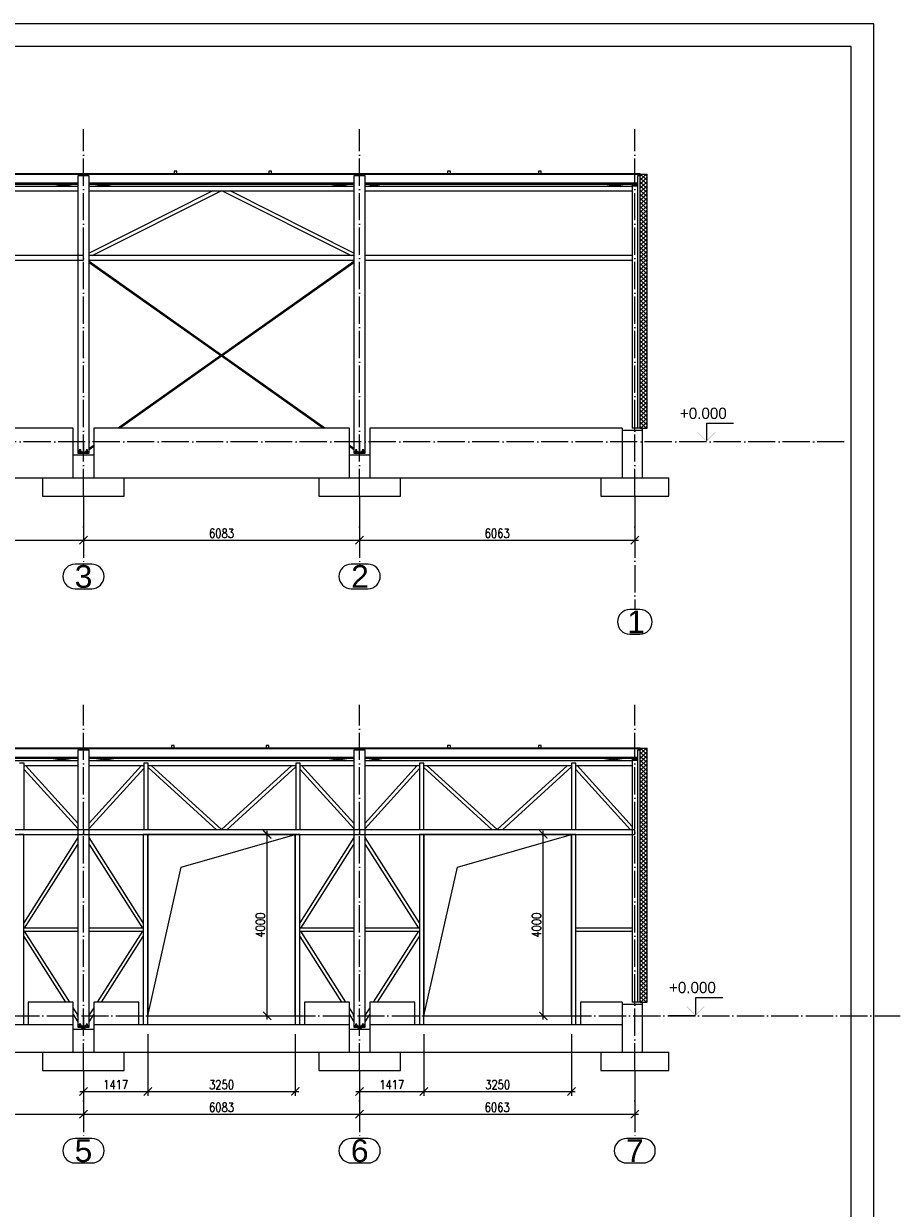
# Paper-space layout '_' of a CAD drawing. Header units: millimetres. Extents: x -84 to 662, y -65 to 409.
# Tile 8 of 8: x 469 to 662, y 148 to 409. Entities that reach past the tile are written whole.
import ezdxf

# ---------------------------------------------------------------- set-up
doc = ezdxf.new("R2010")
doc.units = ezdxf.units.MM
doc.linetypes.add('ACAD_ISO04W100', pattern=[30, 24, -3, 0, -3])
doc.layers.get('0').update_dxf_attribs({"linetype": 'CONTINUOUS'})
doc.layers.get('DEFPOINTS').update_dxf_attribs({"linetype": 'CONTINUOUS'})
doc.layers.add('0-AS', color=7, linetype='CONTINUOUS')
doc.layers.add('FRAME', color=5, linetype='CONTINUOUS')
doc.styles.add('Arial', font='arial.ttf')
doc.styles.add('DIM', font='romans.shx', dxfattribs={"width": 0.8})
doc.dimstyles.new('DIM_100', dxfattribs={"dimtxt": 2, "dimasz": 1.8, "dimexe": 1, "dimexo": 2, "dimgap": 0.5, "dimtad": 1, "dimdec": 0, "dimlfac": 100, "dimzin": 12, "dimdsep": 46, "dimtxsty": 'DIM', "dimblk1": 'ARCHTICK', "dimblk2": 'ARCHTICK', "dimsah": 1, "dimcen": 1, "dimdle": 0.8, "dimclrd": 4, "dimclre": 4, "dimclrt": 3, "dimadec": 1, "dimazin": 0, "dimtfac": 1, "dimtdec": 0, "dimtmove": 0, "dimatfit": 3, "dimldrblk": 'ARCHTICK', "dimfxl": 0, "dimtolj": 1, "dimtzin": 0, "dimarcsym": 0})

# ---------------------------------------------------------------- blocks, each defined once
blk = doc.blocks.new('*U82')
at = {"layer": 'FRAME'}
for p, q in [((-469.36, 413.51), (-1169.36, 413.51)), ((-469.36, -6.49), (-469.36, 413.51)), ((-474.36, 408.51), (-1144.36, 408.51)), ((-474.36, -1.49), (-474.36, 408.51))]:
    blk.add_line(p, q, dxfattribs=at)
blk = doc.blocks.new('_ArchTick')
at = {"color": 0, "linetype": 'ByBlock', "const_width": 0.15}
blk.add_lwpolyline([(-0.5, -0.5), (0.5, 0.5)], dxfattribs=at)
blk = doc.blocks.new('*D104')
at = {"color": 4, "lineweight": -2}
for p, q in [((421.63, 301.36), (421.63, 294.67)), ((482.46, 301.36), (482.46, 294.67)), ((420.83, 295.67), (483.26, 295.67))]:
    blk.add_line(p, q, dxfattribs=at)
at = {"layer": 'DEFPOINTS', "color": 0}
for p in [(421.63, 303.36), (482.46, 303.36), (482.46, 295.67)]:
    blk.add_point(p, dxfattribs=at)
at = {"color": 4, "lineweight": -2, "xscale": 1.8, "yscale": 1.8, "zscale": 1.8, "rotation": 180}
blk.add_blockref('_ArchTick', (421.63, 295.67), dxfattribs=at)
at = {"color": 4, "lineweight": -2, "xscale": 1.8, "yscale": 1.8, "zscale": 1.8}
blk.add_blockref('_ArchTick', (482.46, 295.67), dxfattribs=at)
at = {"color": 3, "insert": (452.04, 297.17), "char_height": 2, "attachment_point": 5, "style": 'DIM'}
blk.add_mtext('\\A1;6083', dxfattribs=at)
blk = doc.blocks.new('*D105')
at = {"color": 4, "lineweight": -2}
for p, q in [((482.46, 301.36), (482.46, 294.67)), ((543.29, 301.36), (543.29, 294.67)), ((481.66, 295.67), (544.09, 295.67))]:
    blk.add_line(p, q, dxfattribs=at)
at = {"layer": 'DEFPOINTS', "color": 0}
for p in [(482.46, 303.36), (543.29, 303.36), (543.29, 295.67)]:
    blk.add_point(p, dxfattribs=at)
at = {"color": 4, "lineweight": -2, "xscale": 1.8, "yscale": 1.8, "zscale": 1.8, "rotation": 180}
blk.add_blockref('_ArchTick', (482.46, 295.67), dxfattribs=at)
at = {"color": 4, "lineweight": -2, "xscale": 1.8, "yscale": 1.8, "zscale": 1.8}
blk.add_blockref('_ArchTick', (543.29, 295.67), dxfattribs=at)
at = {"color": 3, "insert": (512.87, 297.17), "char_height": 2, "attachment_point": 5, "style": 'DIM'}
blk.add_mtext('\\A1;6083', dxfattribs=at)
blk = doc.blocks.new('*D106')
at = {"color": 4, "lineweight": -2}
for p, q in [((543.29, 301.36), (543.29, 294.67)), ((603.92, 301.36), (603.92, 294.67)), ((542.49, 295.67), (604.72, 295.67))]:
    blk.add_line(p, q, dxfattribs=at)
at = {"layer": 'DEFPOINTS', "color": 0}
for p in [(543.29, 303.36), (603.92, 303.36), (603.92, 295.67)]:
    blk.add_point(p, dxfattribs=at)
at = {"color": 4, "lineweight": -2, "xscale": 1.8, "yscale": 1.8, "zscale": 1.8, "rotation": 180}
blk.add_blockref('_ArchTick', (543.29, 295.67), dxfattribs=at)
at = {"color": 4, "lineweight": -2, "xscale": 1.8, "yscale": 1.8, "zscale": 1.8}
blk.add_blockref('_ArchTick', (603.92, 295.67), dxfattribs=at)
at = {"color": 3, "insert": (573.6, 297.17), "char_height": 2, "attachment_point": 5, "style": 'DIM'}
blk.add_mtext('\\A1;6063', dxfattribs=at)
blk = doc.blocks.new('*D114')
at = {"color": 4, "lineweight": -2}
for p, q in [((521.93, 230.83), (523.93, 230.83)), ((522.93, 190.03), (522.93, 231.63)), ((521.93, 190.83), (523.93, 190.83))]:
    blk.add_line(p, q, dxfattribs=at)
at = {"layer": 'DEFPOINTS', "color": 0}
for p in [(519.78, 230.83), (522.93, 230.83), (519.78, 190.83)]:
    blk.add_point(p, dxfattribs=at)
at = {"color": 4, "lineweight": -2, "xscale": 1.8, "yscale": 1.8, "zscale": 1.8}
for p, rotation in [((522.93, 230.83), 90), ((522.93, 190.83), 270)]:
    blk.add_blockref('_ArchTick', p, dxfattribs=dict(at, rotation=rotation))
at = {"color": 3, "insert": (521.43, 210.83), "char_height": 2, "attachment_point": 5, "rotation": 90, "style": 'DIM'}
blk.add_mtext('\\A1;4000', dxfattribs=at)
blk = doc.blocks.new('*D115')
at = {"color": 4, "lineweight": -2}
for p, q in [((582.76, 230.83), (584.76, 230.83)), ((583.76, 190.03), (583.76, 231.63)), ((582.76, 190.83), (584.76, 190.83))]:
    blk.add_line(p, q, dxfattribs=at)
at = {"layer": 'DEFPOINTS', "color": 0}
for p in [(580.61, 230.83), (583.76, 230.83), (580.61, 190.83)]:
    blk.add_point(p, dxfattribs=at)
at = {"color": 4, "lineweight": -2, "xscale": 1.8, "yscale": 1.8, "zscale": 1.8}
for p, rotation in [((583.76, 230.83), 90), ((583.76, 190.83), 270)]:
    blk.add_blockref('_ArchTick', p, dxfattribs=dict(at, rotation=rotation))
at = {"color": 3, "insert": (582.26, 210.83), "char_height": 2, "attachment_point": 5, "rotation": 90, "style": 'DIM'}
blk.add_mtext('\\A1;4000', dxfattribs=at)
blk = doc.blocks.new('*D124')
at = {"color": 4, "lineweight": -2}
for p, q in [((496.62, 186.83), (496.62, 173.18)), ((482.46, 175.03), (482.46, 173.18)), ((481.66, 174.18), (497.42, 174.18))]:
    blk.add_line(p, q, dxfattribs=at)
at = {"layer": 'DEFPOINTS', "color": 0}
for p in [(496.62, 188.83), (482.46, 177.03), (496.62, 174.18)]:
    blk.add_point(p, dxfattribs=at)
at = {"color": 4, "lineweight": -2, "xscale": 1.8, "yscale": 1.8, "zscale": 1.8, "rotation": 180}
blk.add_blockref('_ArchTick', (482.46, 174.18), dxfattribs=at)
at = {"color": 4, "lineweight": -2, "xscale": 1.8, "yscale": 1.8, "zscale": 1.8}
blk.add_blockref('_ArchTick', (496.62, 174.18), dxfattribs=at)
at = {"color": 3, "insert": (489.54, 175.68), "char_height": 2, "attachment_point": 5, "style": 'DIM'}
blk.add_mtext('\\A1;1417', dxfattribs=at)
blk = doc.blocks.new('*D125')
at = {"color": 4, "lineweight": -2}
for p, q in [((496.62, 186.83), (496.62, 173.18)), ((529.12, 186.83), (529.12, 173.18)), ((495.82, 174.18), (529.92, 174.18))]:
    blk.add_line(p, q, dxfattribs=at)
at = {"layer": 'DEFPOINTS', "color": 0}
for p in [(496.62, 188.83), (529.12, 188.83), (529.12, 174.18)]:
    blk.add_point(p, dxfattribs=at)
at = {"color": 4, "lineweight": -2, "xscale": 1.8, "yscale": 1.8, "zscale": 1.8, "rotation": 180}
blk.add_blockref('_ArchTick', (496.62, 174.18), dxfattribs=at)
at = {"color": 4, "lineweight": -2, "xscale": 1.8, "yscale": 1.8, "zscale": 1.8}
blk.add_blockref('_ArchTick', (529.12, 174.18), dxfattribs=at)
at = {"color": 3, "insert": (512.87, 175.68), "char_height": 2, "attachment_point": 5, "style": 'DIM'}
blk.add_mtext('\\A1;3250', dxfattribs=at)
blk = doc.blocks.new('*D126')
at = {"color": 4, "lineweight": -2}
for p, q in [((557.45, 186.83), (557.45, 173.18)), ((543.29, 174.93), (543.29, 173.18)), ((542.49, 174.18), (558.25, 174.18))]:
    blk.add_line(p, q, dxfattribs=at)
at = {"layer": 'DEFPOINTS', "color": 0}
for p in [(557.45, 188.83), (543.29, 176.93), (557.45, 174.18)]:
    blk.add_point(p, dxfattribs=at)
at = {"color": 4, "lineweight": -2, "xscale": 1.8, "yscale": 1.8, "zscale": 1.8, "rotation": 180}
blk.add_blockref('_ArchTick', (543.29, 174.18), dxfattribs=at)
at = {"color": 4, "lineweight": -2, "xscale": 1.8, "yscale": 1.8, "zscale": 1.8}
blk.add_blockref('_ArchTick', (557.45, 174.18), dxfattribs=at)
at = {"color": 3, "insert": (550.37, 175.68), "char_height": 2, "attachment_point": 5, "style": 'DIM'}
blk.add_mtext('\\A1;1417', dxfattribs=at)
blk = doc.blocks.new('*D127')
at = {"color": 4, "lineweight": -2}
for p, q in [((557.45, 186.83), (557.45, 173.18)), ((589.95, 186.83), (589.95, 173.18)), ((556.65, 174.18), (590.75, 174.18))]:
    blk.add_line(p, q, dxfattribs=at)
at = {"layer": 'DEFPOINTS', "color": 0}
for p in [(557.45, 188.83), (589.95, 188.83), (589.95, 174.18)]:
    blk.add_point(p, dxfattribs=at)
at = {"color": 4, "lineweight": -2, "xscale": 1.8, "yscale": 1.8, "zscale": 1.8, "rotation": 180}
blk.add_blockref('_ArchTick', (557.45, 174.18), dxfattribs=at)
at = {"color": 4, "lineweight": -2, "xscale": 1.8, "yscale": 1.8, "zscale": 1.8}
blk.add_blockref('_ArchTick', (589.95, 174.18), dxfattribs=at)
at = {"color": 3, "insert": (573.7, 175.68), "char_height": 2, "attachment_point": 5, "style": 'DIM'}
blk.add_mtext('\\A1;3250', dxfattribs=at)
blk = doc.blocks.new('*D136')
at = {"color": 4, "lineweight": -2}
for p, q in [((482.46, 175.03), (482.46, 168.18)), ((421.63, 174.84), (421.63, 168.18)), ((420.83, 169.18), (483.26, 169.18))]:
    blk.add_line(p, q, dxfattribs=at)
at = {"layer": 'DEFPOINTS', "color": 0}
for p in [(421.63, 176.84), (482.46, 177.03), (482.46, 169.18)]:
    blk.add_point(p, dxfattribs=at)
at = {"color": 4, "lineweight": -2, "xscale": 1.8, "yscale": 1.8, "zscale": 1.8, "rotation": 180}
blk.add_blockref('_ArchTick', (421.63, 169.18), dxfattribs=at)
at = {"color": 4, "lineweight": -2, "xscale": 1.8, "yscale": 1.8, "zscale": 1.8}
blk.add_blockref('_ArchTick', (482.46, 169.18), dxfattribs=at)
at = {"color": 3, "insert": (452.04, 170.68), "char_height": 2, "attachment_point": 5, "style": 'DIM'}
blk.add_mtext('\\A1;6083', dxfattribs=at)
blk = doc.blocks.new('*D137')
at = {"color": 4, "lineweight": -2}
for p, q in [((482.46, 175.03), (482.46, 168.18)), ((543.29, 175.03), (543.29, 168.18)), ((481.66, 169.18), (544.09, 169.18))]:
    blk.add_line(p, q, dxfattribs=at)
at = {"layer": 'DEFPOINTS', "color": 0}
for p in [(482.46, 177.03), (543.29, 177.03), (543.29, 169.18)]:
    blk.add_point(p, dxfattribs=at)
at = {"color": 4, "lineweight": -2, "xscale": 1.8, "yscale": 1.8, "zscale": 1.8, "rotation": 180}
blk.add_blockref('_ArchTick', (482.46, 169.18), dxfattribs=at)
at = {"color": 4, "lineweight": -2, "xscale": 1.8, "yscale": 1.8, "zscale": 1.8}
blk.add_blockref('_ArchTick', (543.29, 169.18), dxfattribs=at)
at = {"color": 3, "insert": (512.87, 170.68), "char_height": 2, "attachment_point": 5, "style": 'DIM'}
blk.add_mtext('\\A1;6083', dxfattribs=at)
blk = doc.blocks.new('*D138')
at = {"color": 4, "lineweight": -2}
for p, q in [((543.29, 175.03), (543.29, 168.18)), ((603.92, 175.03), (603.92, 168.18)), ((542.49, 169.18), (604.72, 169.18))]:
    blk.add_line(p, q, dxfattribs=at)
at = {"layer": 'DEFPOINTS', "color": 0}
for p in [(543.29, 177.03), (603.92, 177.03), (603.92, 169.18)]:
    blk.add_point(p, dxfattribs=at)
at = {"color": 4, "lineweight": -2, "xscale": 1.8, "yscale": 1.8, "zscale": 1.8, "rotation": 180}
blk.add_blockref('_ArchTick', (543.29, 169.18), dxfattribs=at)
at = {"color": 4, "lineweight": -2, "xscale": 1.8, "yscale": 1.8, "zscale": 1.8}
blk.add_blockref('_ArchTick', (603.92, 169.18), dxfattribs=at)
at = {"color": 3, "insert": (573.6, 170.68), "char_height": 2, "attachment_point": 5, "style": 'DIM'}
blk.add_mtext('\\A1;6063', dxfattribs=at)

psp = doc.layouts.new('_')

# ---------------------------------------------------------------- hatches: boundary and pattern name
h = psp.add_hatch()
h.set_pattern_fill('ANSI37', color=4, scale=0.2)
h.set_pattern_definition([(45, (928.20367, 264.3588), (-0.4490128, 0.4490128), []), (135, (928.20367, 264.3588), (-0.4490128, -0.4490128), [])])
h.paths.add_polyline_path([(606.616, 376.335), (605.116, 376.335), (605.116, 320.364), (606.616, 320.364)])
h = psp.add_hatch()
h.set_pattern_fill('ANSI37', color=4, scale=0.2)
h.set_pattern_definition([(45, (928.20367, 137.8252), (-0.4490128, 0.4490128), []), (135, (928.20367, 137.8252), (-0.4490128, -0.4490128), [])])
h.paths.add_polyline_path([(606.616, 249.802), (605.116, 249.802), (605.116, 193.831), (606.616, 193.831)])
at = {"layer": '0-AS'}
for points in [[(617.826, 319.506), (617.685, 319.364), (619.685, 317.364), (621.685, 319.364), (621.543, 319.506), (619.685, 317.647)], [(615.424, 192.972), (615.283, 192.831), (617.283, 190.831), (619.283, 192.831), (619.141, 192.972), (617.283, 191.113)]]:
    psp.add_hatch(color=4, dxfattribs=at).paths.add_polyline_path(points)

# ---------------------------------------------------------------- linework, layer by layer
at = {"color": 4}
for p, q in [((605.116, 320.364), (605.116, 376.335, -14355.214)), ((605.116, 376.335), (606.616, 376.335)), ((606.616, 320.364), (606.616, 376.335)), ((605.116, 320.364), (606.616, 320.364)), ((605.116, 193.831), (605.116, 249.802, -14355.214)), ((605.116, 249.802), (606.616, 249.802)), ((606.616, 193.831), (606.616, 249.802)), ((503.993, 223.639), (529.121, 230.831)), ((564.823, 223.639), (589.951, 230.831)), ((496.621, 190.831), (503.993, 223.639)), ((557.451, 190.831), (564.823, 223.639)), ((605.116, 193.831), (606.616, 193.831))]:
    psp.add_line(p, q, dxfattribs=at)
for points in [[(496.621, 190.831), (529.121, 190.831), (529.121, 230.831), (496.621, 230.831)], [(557.451, 190.831), (589.951, 190.831), (589.951, 230.831), (557.451, 230.831)]]:
    psp.add_lwpolyline(points, close=True, dxfattribs=at)
at = {"layer": '0-AS', "color": 1, "linetype": 'ACAD_ISO04W100', "ltscale": 0.25}
for p, q in [((482.456, 305.364, -14350), (482.456, 386.251, -14350)), ((543.286, 305.364, -14350), (543.286, 386.251, -14350)), ((603.916, 305.364, -14350), (603.916, 386.251, -14350)), ((650.065, 317.364), (180.852, 317.364)), ((482.456, 317.364), (482.456, 317.364)), ((543.286, 317.364), (543.286, 317.364)), ((603.916, 317.364), (603.916, 317.364)), ((482.456, 305.364), (482.456, 290.364)), ((543.286, 305.364), (543.286, 290.364)), ((603.916, 305.364), (603.916, 280.364)), ((482.456, 178.831), (482.456, 259.392)), ((543.286, 178.831), (543.286, 259.392)), ((603.916, 178.831), (603.916, 259.392)), ((193.187, 190.831), (662.4, 190.831)), ((482.456, 190.831), (482.456, 190.831)), ((543.286, 190.831), (543.286, 190.831)), ((603.916, 190.831), (603.916, 190.831)), ((482.456, 178.831), (482.456, 163.831)), ((543.286, 178.831), (543.286, 163.831)), ((603.916, 178.831), (603.916, 163.831))]:
    psp.add_line(p, q, dxfattribs=at)
at = {"layer": '0-AS', "color": 145, "linetype": 'Continuous', "ltscale": 0.25}
for p, q in [((605.116, 376.393), (238.136, 376.393)), ((605.116, 376.217), (238.136, 376.217)), ((503.056, 376.985), (502.456, 376.985)), ((502.456, 376.985), (502.456, 376.393)), ((503.056, 376.393), (503.056, 376.985)), ((523.886, 376.985), (523.286, 376.985)), ((523.286, 376.985), (523.286, 376.393)), ((523.886, 376.393), (523.886, 376.985)), ((563.286, 376.985), (562.686, 376.985)), ((562.686, 376.985), (562.686, 376.393)), ((563.286, 376.393), (563.286, 376.985)), ((583.286, 376.985), (582.686, 376.985)), ((582.686, 376.985), (582.686, 376.393)), ((583.286, 376.393), (583.286, 376.985)), ((605.116, 375.924), (604.516, 375.924)), ((604.516, 375.924), (604.516, 320.364)), ((605.116, 376.217), (605.116, 376.393)), ((605.116, 374.334), (605.116, 376.217)), ((605.116, 320.364), (605.116, 375.924)), ((481.206, 374.334), (422.876, 374.334)), ((481.206, 374.328), (422.876, 374.328)), ((422.876, 374.135), (481.206, 374.135)), ((481.206, 373.618), (422.876, 373.618)), ((475.848, 374.135), (479.29, 373.618)), ((480.318, 373.618), (476.877, 374.135)), ((542.036, 374.334), (483.706, 374.334)), ((542.036, 374.328), (483.706, 374.328)), ((483.706, 374.135), (542.036, 374.135)), ((542.036, 373.618), (483.706, 373.618)), ((488.035, 374.135), (484.594, 373.618)), ((485.622, 373.618), (489.064, 374.135)), ((536.678, 374.135), (540.12, 373.618)), ((541.148, 373.618), (537.707, 374.135)), ((604.516, 374.334), (544.536, 374.334)), ((604.516, 374.328), (544.536, 374.328)), ((544.536, 374.135), (604.516, 374.135)), ((603.316, 373.618), (544.536, 373.618)), ((547.369, 374.135), (544.85, 373.618)), ((545.603, 373.618), (548.121, 374.135)), ((597.33, 374.135), (600.76, 373.618)), ((601.785, 373.618), (598.355, 374.135)), ((603.316, 373.734), (603.316, 373.711)), ((604.516, 373.711), (603.316, 373.711)), ((603.316, 373.711), (603.316, 320.364)), ((604.516, 373.711), (604.516, 320.364)), ((605.116, 374.328), (605.116, 374.334)), ((605.116, 374.135), (605.116, 374.328)), ((422.876, 372.618), (481.206, 372.618)), ((510.982, 372.618), (483.706, 358.939)), ((483.706, 372.618), (542.036, 372.618)), ((484.345, 358.364), (512.766, 372.618)), ((512.976, 372.618), (541.397, 358.364)), ((542.036, 358.939), (514.76, 372.618)), ((544.536, 372.618), (603.316, 372.618)), ((482.456, 358.364), (421.626, 358.364)), ((482.456, 357.364), (482.456, 358.364)), ((542.036, 358.364), (483.706, 358.364)), ((603.316, 358.364), (544.536, 358.364)), ((421.626, 357.364), (482.456, 357.364)), ((483.706, 357.364), (542.036, 357.364)), ((512.871, 336.462), (483.706, 357.079)), ((483.706, 356.883), (512.732, 336.364)), ((542.036, 357.079), (512.871, 336.462)), ((513.01, 336.364), (542.036, 356.883)), ((544.536, 357.364), (603.316, 357.364)), ((512.732, 336.364), (490.098, 320.364)), ((490.375, 320.364), (512.871, 336.266)), ((512.871, 336.266), (535.367, 320.364)), ((535.644, 320.364), (513.01, 336.364)), ((604.516, 320.364), (603.316, 320.364)), ((605.116, 320.364), (604.516, 320.364)), ((484.706, 316.553), (483.706, 315.846)), ((483.706, 315.65), (484.706, 316.357)), ((542.036, 315.846), (541.036, 316.553)), ((541.036, 316.357), (542.036, 315.65)), ((482.456, 314.864), (482.489, 314.818)), ((482.489, 314.818), (482.502, 314.799)), ((482.502, 314.799), (482.595, 314.864)), ((543.147, 314.864), (543.24, 314.799)), ((543.24, 314.799), (543.253, 314.818)), ((543.253, 314.818), (543.286, 314.864)), ((605.116, 249.86), (238.136, 249.86)), ((605.116, 249.684), (238.136, 249.684)), ((502.456, 250.452), (501.856, 250.452)), ((501.856, 250.452), (501.856, 249.86)), ((502.456, 249.86), (502.456, 250.452)), ((523.286, 250.452), (522.686, 250.452)), ((522.686, 250.452), (522.686, 249.86)), ((523.286, 249.86), (523.286, 250.452)), ((563.286, 250.452), (562.686, 250.452)), ((562.686, 250.452), (562.686, 249.86)), ((563.286, 249.86), (563.286, 250.452)), ((583.286, 250.452), (582.686, 250.452)), ((582.686, 250.452), (582.686, 249.86)), ((583.286, 249.86), (583.286, 250.452)), ((605.116, 249.391), (604.516, 249.391)), ((604.516, 249.391), (604.516, 193.831)), ((605.116, 249.684), (605.116, 249.86)), ((605.116, 249.391), (605.116, 249.684)), ((605.116, 193.831), (605.116, 249.391)), ((481.206, 247.8), (422.876, 247.8)), ((481.206, 247.795), (422.876, 247.795)), ((422.876, 247.602), (481.206, 247.602)), ((481.206, 247.031), (422.876, 247.031)), ((469.391, 246.531), (468.391, 246.531)), ((469.391, 231.831), (469.391, 246.531)), ((469.391, 246.031), (481.206, 246.031)), ((481.206, 233.307), (469.683, 246.031)), ((475.307, 247.602), (479.069, 247.031)), ((480.087, 247.031), (476.325, 247.602)), ((542.036, 247.8), (483.706, 247.8)), ((542.036, 247.795), (483.706, 247.795)), ((483.706, 247.602), (542.036, 247.602)), ((542.036, 247.031), (483.706, 247.031)), ((495.229, 246.031), (483.706, 233.307)), ((483.706, 246.031), (495.721, 246.031)), ((483.706, 232.115), (495.721, 245.383)), ((488.587, 247.602), (484.825, 247.031)), ((485.843, 247.031), (489.605, 247.602)), ((496.721, 246.531), (495.721, 246.531)), ((495.721, 246.531), (495.721, 231.831)), ((496.721, 231.831), (496.721, 246.531)), ((496.721, 246.031), (529.221, 246.031)), ((496.721, 245.532), (511.73, 231.831)), ((512.871, 231.872), (497.362, 246.031)), ((528.38, 246.031), (512.871, 231.872)), ((514.012, 231.831), (529.221, 245.715)), ((530.221, 246.531), (529.221, 246.531)), ((529.221, 246.531), (529.221, 231.831)), ((530.221, 231.831), (530.221, 246.531)), ((530.221, 246.031), (542.036, 246.031)), ((542.036, 233.307), (530.513, 246.031)), ((536.137, 247.602), (539.899, 247.031)), ((540.917, 247.031), (537.155, 247.602)), ((604.516, 247.8), (544.536, 247.8)), ((604.516, 247.795), (544.536, 247.795)), ((544.536, 247.602), (604.516, 247.602)), ((603.316, 247.031), (544.536, 247.031)), ((544.536, 246.031), (556.451, 246.031)), ((555.964, 246.031), (544.536, 233.319)), ((547.784, 247.602), (545.024, 247.031)), ((545.771, 247.031), (548.531, 247.602)), ((557.451, 246.531), (556.451, 246.531)), ((556.451, 246.531), (556.451, 231.831)), ((557.451, 231.831), (557.451, 246.531)), ((557.451, 246.031), (589.951, 246.031)), ((557.451, 245.532), (572.46, 231.831)), ((573.601, 231.872), (558.092, 246.031)), ((589.11, 246.031), (573.601, 231.872)), ((574.742, 231.831), (589.951, 245.715)), ((590.951, 246.531), (589.951, 246.531)), ((589.951, 246.531), (589.951, 231.831)), ((590.951, 231.831), (590.951, 246.531)), ((590.951, 246.031), (603.316, 246.031)), ((603.316, 232.596), (591.238, 246.031)), ((596.79, 247.602), (600.54, 247.031)), ((601.555, 247.031), (597.805, 247.602)), ((603.316, 247.201), (603.316, 247.177)), ((604.516, 247.177), (603.316, 247.177)), ((603.316, 247.177), (603.316, 193.831)), ((604.516, 247.177), (604.516, 193.831)), ((469.391, 245.162), (481.206, 232.115)), ((530.221, 245.162), (542.036, 232.115)), ((544.536, 232.123), (556.451, 245.376)), ((590.951, 245.154), (602.929, 231.831)), ((482.456, 231.831), (421.626, 231.831)), ((421.626, 230.831), (482.456, 230.831)), ((469.291, 230.831), (468.291, 230.831)), ((469.291, 188.831), (469.291, 230.831)), ((481.206, 230.109), (469.291, 211.363)), ((482.456, 231.831), (482.456, 230.831)), ((543.286, 231.831), (482.456, 231.831)), ((482.456, 231.831), (482.456, 230.831)), ((482.456, 230.831), (543.286, 230.831)), ((495.621, 211.363), (483.706, 230.109)), ((496.621, 230.831), (495.621, 230.831)), ((495.621, 230.831), (495.621, 188.831)), ((496.621, 188.831), (496.621, 230.831)), ((512.871, 231.872), (512.825, 231.831)), ((512.917, 231.831), (512.871, 231.872)), ((530.121, 230.831), (529.121, 230.831)), ((529.121, 230.831), (529.121, 188.831)), ((530.121, 188.831), (530.121, 230.831)), ((542.036, 230.109), (530.121, 211.363)), ((543.286, 231.831), (543.286, 230.831)), ((603.916, 231.831), (543.286, 231.831)), ((543.286, 231.831), (543.286, 230.831)), ((543.286, 230.831), (603.916, 230.831)), ((556.451, 211.363), (544.536, 230.109)), ((557.451, 230.831), (556.451, 230.831)), ((556.451, 230.831), (556.451, 188.831)), ((557.451, 188.831), (557.451, 230.831)), ((573.601, 231.872), (573.555, 231.831)), ((573.647, 231.831), (573.601, 231.872)), ((590.951, 230.831), (589.951, 230.831)), ((589.951, 230.831), (589.951, 188.831)), ((590.951, 188.831), (590.951, 230.831)), ((603.916, 230.831), (603.916, 231.831)), ((469.487, 210.181), (481.206, 228.618)), ((483.706, 228.618), (495.425, 210.181)), ((530.317, 210.181), (542.036, 228.618)), ((544.536, 228.618), (556.255, 210.181)), ((481.206, 210.181), (469.291, 210.181)), ((469.291, 209.481), (481.206, 209.481)), ((479.434, 193.831), (469.487, 209.481)), ((495.621, 210.181), (483.706, 210.181)), ((483.706, 209.481), (495.621, 209.481)), ((495.425, 209.481), (485.478, 193.831)), ((542.036, 210.181), (530.121, 210.181)), ((530.121, 209.481), (542.036, 209.481)), ((540.264, 193.831), (530.317, 209.481)), ((556.451, 210.181), (544.536, 210.181)), ((544.536, 209.481), (556.451, 209.481)), ((556.255, 209.481), (546.308, 193.831)), ((603.316, 210.181), (590.951, 210.181)), ((590.951, 209.481), (603.316, 209.481)), ((469.291, 208.298), (478.486, 193.831)), ((486.426, 193.831), (495.621, 208.298)), ((530.121, 208.298), (539.316, 193.831)), ((547.256, 193.831), (556.451, 208.298)), ((604.516, 193.831), (603.316, 193.831)), ((605.116, 193.831), (604.516, 193.831)), ((481.206, 191.043), (480.206, 192.616)), ((480.206, 191.125), (481.206, 189.552)), ((484.706, 192.616), (483.706, 191.043)), ((483.706, 189.552), (484.706, 191.125)), ((542.036, 191.043), (541.036, 192.616)), ((541.036, 191.125), (542.036, 189.552)), ((545.536, 192.616), (544.536, 191.043)), ((544.536, 189.552), (545.536, 191.125)), ((481.982, 188.331), (482.118, 188.116)), ((482.118, 188.116), (482.456, 188.331)), ((482.456, 188.331), (482.794, 188.116)), ((482.456, 188.331), (482.768, 188.132)), ((482.794, 188.116), (482.93, 188.331)), ((542.812, 188.331), (542.948, 188.116)), ((542.948, 188.116), (543.286, 188.331)), ((543.286, 188.331), (543.624, 188.116)), ((543.624, 188.116), (543.76, 188.331))]:
    psp.add_line(p, q, dxfattribs=at)
at = {"layer": '0-AS', "color": 30, "linetype": 'Continuous', "ltscale": 0.25}
for p, q in [((483.706, 375.93), (481.206, 375.93)), ((481.206, 375.93), (481.206, 315.064)), ((483.706, 315.064), (483.706, 375.93)), ((544.536, 375.93), (542.036, 375.93)), ((542.036, 375.93), (542.036, 315.064)), ((544.536, 315.064), (544.536, 375.93)), ((603.316, 374.135), (603.316, 373.831)), ((604.516, 373.831), (603.316, 373.831)), ((603.316, 373.831), (603.316, 373.734)), ((603.316, 373.734), (604.516, 373.734)), ((482.506, 317.064), (482.406, 317.064)), ((482.406, 317.064), (482.406, 315.564)), ((482.506, 315.564), (482.506, 317.064)), ((543.336, 317.064), (543.236, 317.064)), ((543.236, 317.064), (543.236, 315.564)), ((543.336, 315.564), (543.336, 317.064)), ((483.706, 315.064), (481.206, 315.064)), ((481.206, 315.064), (481.206, 314.864)), ((481.206, 314.864), (483.706, 314.864)), ((482.056, 315.164), (481.356, 315.164)), ((481.356, 315.164), (481.356, 315.064)), ((482.056, 315.064), (482.056, 315.164)), ((482.406, 315.564), (482.506, 315.564)), ((482.406, 315.564), (482.406, 315.064)), ((482.506, 315.064), (482.406, 315.064)), ((482.506, 315.064), (482.506, 315.564)), ((483.556, 315.164), (482.856, 315.164)), ((482.856, 315.164), (482.856, 315.064)), ((483.556, 315.064), (483.556, 315.164)), ((483.706, 314.864), (483.706, 315.064)), ((544.536, 315.064), (542.036, 315.064)), ((542.036, 315.064), (542.036, 314.864)), ((542.036, 314.864), (544.536, 314.864)), ((542.886, 315.164), (542.186, 315.164)), ((542.186, 315.164), (542.186, 315.064)), ((542.886, 315.064), (542.886, 315.164)), ((543.236, 315.564), (543.336, 315.564)), ((543.236, 315.564), (543.236, 315.064)), ((543.336, 315.064), (543.236, 315.064)), ((543.336, 315.064), (543.336, 315.564)), ((544.386, 315.164), (543.686, 315.164)), ((543.686, 315.164), (543.686, 315.064)), ((544.386, 315.064), (544.386, 315.164)), ((544.536, 314.864), (544.536, 315.064)), ((483.706, 249.396), (481.206, 249.396)), ((481.206, 249.396), (481.206, 188.531)), ((483.706, 188.531), (483.706, 249.396)), ((544.536, 249.396), (542.036, 249.396)), ((542.036, 249.396), (542.036, 188.531)), ((544.536, 188.531), (544.536, 249.396)), ((603.316, 247.602), (603.316, 247.297)), ((604.516, 247.297), (603.316, 247.297)), ((603.316, 247.297), (603.316, 247.201)), ((603.316, 247.201), (604.516, 247.201)), ((483.706, 188.531), (481.206, 188.531)), ((481.206, 188.531), (481.206, 188.331)), ((481.206, 188.331), (483.706, 188.331)), ((482.056, 188.631), (481.356, 188.631)), ((481.356, 188.631), (481.356, 188.531)), ((482.056, 188.531), (482.056, 188.631)), ((482.506, 190.531), (482.406, 190.531)), ((482.406, 190.531), (482.406, 189.031)), ((482.406, 189.031), (482.506, 189.031)), ((482.406, 189.031), (482.406, 188.531)), ((482.506, 188.531), (482.406, 188.531)), ((482.506, 189.031), (482.506, 190.531)), ((482.506, 188.531), (482.506, 189.031)), ((483.556, 188.631), (482.856, 188.631)), ((482.856, 188.631), (482.856, 188.531)), ((483.556, 188.531), (483.556, 188.631)), ((483.706, 188.331), (483.706, 188.531)), ((544.536, 188.531), (542.036, 188.531)), ((542.036, 188.531), (542.036, 188.331)), ((542.036, 188.331), (544.536, 188.331)), ((542.886, 188.631), (542.186, 188.631)), ((542.186, 188.631), (542.186, 188.531)), ((542.886, 188.531), (542.886, 188.631)), ((543.336, 190.531), (543.236, 190.531)), ((543.236, 190.531), (543.236, 189.031)), ((543.236, 189.031), (543.336, 189.031)), ((543.236, 189.031), (543.236, 188.531)), ((543.336, 188.531), (543.236, 188.531)), ((543.336, 189.031), (543.336, 190.531)), ((543.336, 188.531), (543.336, 189.031)), ((544.386, 188.631), (543.686, 188.631)), ((543.686, 188.631), (543.686, 188.531)), ((544.386, 188.531), (544.386, 188.631)), ((544.536, 188.331), (544.536, 188.531))]:
    psp.add_line(p, q, dxfattribs=at)
at = {"layer": '0-AS', "color": 4}
for p, q in [((625.685, 321.364), (619.685, 321.364)), ((619.685, 321.364), (619.685, 317.647)), ((619.685, 317.364), (618.44, 317.364)), ((623.283, 194.831), (617.283, 194.831)), ((617.283, 194.831), (617.283, 191.113)), ((617.283, 190.831), (611.354, 190.831))]:
    psp.add_line(p, q, dxfattribs=at)
at = {"layer": '0-AS', "color": 3, "linetype": 'Continuous', "ltscale": 0.25}
for p, q in [((480.206, 320.364), (447.956, 320.364)), ((480.206, 314.364), (480.206, 320.364)), ((541.036, 320.364), (484.706, 320.364)), ((484.706, 320.364), (484.706, 314.364)), ((541.036, 314.364), (541.036, 320.364)), ((601.116, 320.364), (545.536, 320.364)), ((545.536, 320.364), (545.536, 314.364)), ((601.116, 320.364), (601.116, 309.364)), ((605.616, 319.864), (601.116, 319.864)), ((601.116, 319.864), (601.116, 309.364)), ((603.816, 320.364), (603.816, 319.864)), ((605.616, 320.364), (605.116, 320.364)), ((605.616, 319.864), (605.616, 320.364)), ((605.616, 309.364), (605.616, 319.864)), ((484.706, 314.364), (480.206, 314.364)), ((480.206, 309.364), (480.206, 314.364)), ((484.706, 314.364), (484.706, 309.364)), ((545.536, 314.364), (541.036, 314.364)), ((541.036, 309.364), (541.036, 314.364)), ((545.536, 314.364), (545.536, 309.364)), ((447.956, 309.364), (473.456, 309.364)), ((473.456, 309.364), (491.456, 309.364)), ((473.456, 309.364), (473.456, 305.364)), ((491.456, 309.364), (534.286, 309.364)), ((491.456, 305.364), (491.456, 309.364)), ((534.286, 309.364), (552.286, 309.364)), ((534.286, 309.364), (534.286, 305.364)), ((552.286, 309.364), (596.416, 309.364)), ((552.286, 305.364), (552.286, 309.364)), ((596.416, 309.364), (611.416, 309.364)), ((596.416, 309.364), (596.416, 305.364)), ((611.416, 305.364), (611.416, 309.364)), ((473.456, 305.364), (491.456, 305.364)), ((534.286, 305.364), (552.286, 305.364)), ((596.416, 305.364), (611.416, 305.364)), ((480.206, 193.831), (470.291, 193.831)), ((470.291, 193.831), (470.291, 188.831)), ((480.206, 188.831), (480.206, 193.831)), ((494.621, 193.831), (484.706, 193.831)), ((484.706, 193.831), (484.706, 188.831)), ((494.621, 188.831), (494.621, 193.831)), ((541.036, 193.831), (531.121, 193.831)), ((531.121, 193.831), (531.121, 188.831)), ((541.036, 188.831), (541.036, 193.831)), ((555.451, 193.831), (545.536, 193.831)), ((545.536, 193.831), (545.536, 188.831)), ((555.451, 188.831), (555.451, 193.831)), ((601.116, 193.831), (591.951, 193.831)), ((591.951, 193.831), (591.951, 188.831)), ((601.116, 193.831), (601.116, 188.831)), ((605.616, 193.331), (601.116, 193.331)), ((601.116, 193.331), (601.116, 182.831)), ((603.816, 193.831), (603.816, 193.331)), ((605.616, 193.831), (605.116, 193.831)), ((605.616, 193.331), (605.616, 193.831)), ((605.616, 182.831), (605.616, 193.331)), ((480.206, 188.831), (423.876, 188.831)), ((480.206, 188.831), (470.291, 188.831)), ((480.206, 187.831), (480.206, 188.831)), ((541.036, 188.831), (484.706, 188.831)), ((484.706, 188.831), (484.706, 187.831)), ((494.621, 188.831), (484.706, 188.831)), ((541.036, 188.831), (531.121, 188.831)), ((541.036, 187.831), (541.036, 188.831)), ((601.116, 188.831), (545.536, 188.831)), ((545.536, 188.831), (545.536, 187.831)), ((555.451, 188.831), (545.536, 188.831)), ((601.116, 188.831), (591.951, 188.831)), ((601.116, 188.831), (601.116, 182.831)), ((484.706, 187.831), (480.206, 187.831)), ((480.206, 182.831), (480.206, 187.831)), ((484.706, 187.831), (484.706, 182.831)), ((545.536, 187.831), (541.036, 187.831)), ((541.036, 182.831), (541.036, 187.831)), ((545.536, 187.831), (545.536, 182.831)), ((430.626, 182.831), (473.456, 182.831)), ((473.456, 182.831), (491.456, 182.831)), ((473.456, 182.831), (473.456, 178.831)), ((491.456, 182.831), (534.286, 182.831)), ((491.456, 178.831), (491.456, 182.831)), ((534.286, 182.831), (552.286, 182.831)), ((534.286, 182.831), (534.286, 178.831)), ((552.286, 182.831), (596.416, 182.831)), ((552.286, 178.831), (552.286, 182.831)), ((596.416, 182.831), (611.416, 182.831)), ((596.416, 182.831), (596.416, 178.831)), ((611.416, 178.831), (611.416, 182.831)), ((473.456, 178.831), (491.456, 178.831)), ((534.286, 178.831), (552.286, 178.831)), ((596.416, 178.831), (611.416, 178.831))]:
    psp.add_line(p, q, dxfattribs=at)
at = {"layer": '0-AS', "color": 7, "linetype": 'Continuous', "ltscale": 0.25}
for p, q in [((481.546, 315.194), (481.521, 315.194)), ((481.521, 315.194), (481.521, 315.164)), ((481.624, 315.554), (481.541, 315.554)), ((481.541, 315.554), (481.541, 315.374)), ((481.624, 315.374), (481.541, 315.374)), ((481.541, 315.374), (481.541, 315.194)), ((481.624, 315.374), (481.541, 315.374)), ((481.614, 315.194), (481.546, 315.194)), ((481.546, 315.194), (481.546, 315.164)), ((481.706, 315.194), (481.614, 315.194)), ((481.614, 315.194), (481.614, 315.164)), ((481.788, 315.554), (481.624, 315.554)), ((481.624, 315.554), (481.624, 315.374)), ((481.788, 315.374), (481.624, 315.374)), ((481.624, 315.374), (481.624, 315.194)), ((481.788, 315.374), (481.624, 315.374)), ((481.799, 315.194), (481.706, 315.194)), ((481.706, 315.194), (481.706, 315.164)), ((481.871, 315.554), (481.788, 315.554)), ((481.788, 315.554), (481.788, 315.374)), ((481.871, 315.374), (481.788, 315.374)), ((481.788, 315.374), (481.788, 315.194)), ((481.871, 315.374), (481.788, 315.374)), ((481.866, 315.194), (481.799, 315.194)), ((481.799, 315.164), (481.799, 315.194)), ((481.891, 315.194), (481.866, 315.194)), ((481.866, 315.194), (481.866, 315.164)), ((481.871, 315.374), (481.871, 315.554)), ((481.871, 315.194), (481.871, 315.374)), ((481.891, 315.164), (481.891, 315.194)), ((483.046, 315.194), (483.021, 315.194)), ((483.021, 315.194), (483.021, 315.164)), ((483.124, 315.554), (483.041, 315.554)), ((483.041, 315.554), (483.041, 315.374)), ((483.124, 315.374), (483.041, 315.374)), ((483.041, 315.374), (483.041, 315.194)), ((483.124, 315.374), (483.041, 315.374)), ((483.114, 315.194), (483.046, 315.194)), ((483.046, 315.194), (483.046, 315.164)), ((483.206, 315.194), (483.114, 315.194)), ((483.114, 315.194), (483.114, 315.164)), ((483.288, 315.554), (483.124, 315.554)), ((483.124, 315.554), (483.124, 315.374)), ((483.288, 315.374), (483.124, 315.374)), ((483.124, 315.374), (483.124, 315.194)), ((483.206, 315.374), (483.124, 315.374)), ((483.288, 315.374), (483.206, 315.374)), ((483.299, 315.194), (483.206, 315.194)), ((483.206, 315.194), (483.206, 315.164)), ((483.371, 315.554), (483.288, 315.554)), ((483.288, 315.554), (483.288, 315.374)), ((483.371, 315.374), (483.288, 315.374)), ((483.288, 315.374), (483.288, 315.194)), ((483.371, 315.374), (483.288, 315.374)), ((483.366, 315.194), (483.299, 315.194)), ((483.299, 315.164), (483.299, 315.194)), ((483.391, 315.194), (483.366, 315.194)), ((483.366, 315.194), (483.366, 315.164)), ((483.371, 315.374), (483.371, 315.554)), ((483.371, 315.194), (483.371, 315.374)), ((483.391, 315.164), (483.391, 315.194)), ((542.376, 315.194), (542.351, 315.194)), ((542.351, 315.194), (542.351, 315.164)), ((542.454, 315.554), (542.371, 315.554)), ((542.371, 315.554), (542.371, 315.374)), ((542.454, 315.374), (542.371, 315.374)), ((542.371, 315.374), (542.371, 315.194)), ((542.454, 315.374), (542.371, 315.374)), ((542.444, 315.194), (542.376, 315.194)), ((542.376, 315.194), (542.376, 315.164)), ((542.536, 315.194), (542.444, 315.194)), ((542.444, 315.194), (542.444, 315.164)), ((542.618, 315.554), (542.454, 315.554)), ((542.454, 315.554), (542.454, 315.374)), ((542.618, 315.374), (542.454, 315.374)), ((542.454, 315.374), (542.454, 315.194)), ((542.536, 315.374), (542.454, 315.374)), ((542.618, 315.374), (542.536, 315.374)), ((542.629, 315.194), (542.536, 315.194)), ((542.536, 315.194), (542.536, 315.164)), ((542.701, 315.554), (542.618, 315.554)), ((542.618, 315.554), (542.618, 315.374)), ((542.701, 315.374), (542.618, 315.374)), ((542.618, 315.374), (542.618, 315.194)), ((542.701, 315.374), (542.618, 315.374)), ((542.696, 315.194), (542.629, 315.194)), ((542.629, 315.164), (542.629, 315.194)), ((542.721, 315.194), (542.696, 315.194)), ((542.696, 315.194), (542.696, 315.164)), ((542.701, 315.374), (542.701, 315.554)), ((542.701, 315.194), (542.701, 315.374)), ((542.721, 315.164), (542.721, 315.194)), ((543.876, 315.194), (543.851, 315.194)), ((543.851, 315.194), (543.851, 315.164)), ((543.954, 315.554), (543.871, 315.554)), ((543.871, 315.554), (543.871, 315.374)), ((543.954, 315.374), (543.871, 315.374)), ((543.871, 315.374), (543.871, 315.194)), ((543.954, 315.374), (543.871, 315.374)), ((543.944, 315.194), (543.876, 315.194)), ((543.876, 315.194), (543.876, 315.164)), ((544.036, 315.194), (543.944, 315.194)), ((543.944, 315.194), (543.944, 315.164)), ((544.118, 315.554), (543.954, 315.554)), ((543.954, 315.554), (543.954, 315.374)), ((544.118, 315.374), (543.954, 315.374)), ((543.954, 315.374), (543.954, 315.194)), ((544.036, 315.374), (543.954, 315.374)), ((544.118, 315.374), (544.036, 315.374)), ((544.129, 315.194), (544.036, 315.194)), ((544.036, 315.194), (544.036, 315.164)), ((544.201, 315.554), (544.118, 315.554)), ((544.118, 315.554), (544.118, 315.374)), ((544.201, 315.374), (544.118, 315.374)), ((544.118, 315.374), (544.118, 315.194)), ((544.201, 315.374), (544.118, 315.374)), ((544.196, 315.194), (544.129, 315.194)), ((544.129, 315.164), (544.129, 315.194)), ((544.221, 315.194), (544.196, 315.194)), ((544.196, 315.194), (544.196, 315.164)), ((544.201, 315.374), (544.201, 315.554)), ((544.201, 315.194), (544.201, 315.374)), ((544.221, 315.164), (544.221, 315.194)), ((481.546, 188.661), (481.521, 188.661)), ((481.521, 188.661), (481.521, 188.631)), ((481.624, 189.021), (481.541, 189.021)), ((481.541, 189.021), (481.541, 188.841)), ((481.624, 188.841), (481.541, 188.841)), ((481.624, 188.841), (481.541, 188.841)), ((481.541, 188.841), (481.541, 188.661)), ((481.614, 188.661), (481.546, 188.661)), ((481.546, 188.631), (481.546, 188.661)), ((481.706, 188.661), (481.614, 188.661)), ((481.614, 188.661), (481.614, 188.631)), ((481.788, 189.021), (481.624, 189.021)), ((481.624, 188.841), (481.624, 189.021)), ((481.706, 188.841), (481.624, 188.841)), ((481.788, 188.841), (481.624, 188.841)), ((481.624, 188.661), (481.624, 188.841)), ((481.788, 188.841), (481.706, 188.841)), ((481.799, 188.661), (481.706, 188.661)), ((481.706, 188.631), (481.706, 188.661)), ((481.871, 189.021), (481.788, 189.021)), ((481.788, 188.841), (481.788, 189.021)), ((481.871, 188.841), (481.788, 188.841)), ((481.871, 188.841), (481.788, 188.841)), ((481.788, 188.661), (481.788, 188.841)), ((481.866, 188.661), (481.799, 188.661)), ((481.799, 188.631), (481.799, 188.661)), ((481.891, 188.661), (481.866, 188.661)), ((481.866, 188.631), (481.866, 188.661)), ((481.871, 188.841), (481.871, 189.021)), ((481.871, 188.661), (481.871, 188.841)), ((481.891, 188.631), (481.891, 188.661)), ((483.046, 188.661), (483.021, 188.661)), ((483.021, 188.661), (483.021, 188.631)), ((483.124, 189.021), (483.041, 189.021)), ((483.041, 189.021), (483.041, 188.841)), ((483.124, 188.841), (483.041, 188.841)), ((483.124, 188.841), (483.041, 188.841)), ((483.041, 188.841), (483.041, 188.661)), ((483.114, 188.661), (483.046, 188.661)), ((483.046, 188.631), (483.046, 188.661)), ((483.206, 188.661), (483.114, 188.661)), ((483.114, 188.661), (483.114, 188.631)), ((483.288, 189.021), (483.124, 189.021)), ((483.124, 188.841), (483.124, 189.021)), ((483.206, 188.841), (483.124, 188.841)), ((483.288, 188.841), (483.124, 188.841)), ((483.124, 188.661), (483.124, 188.841)), ((483.288, 188.841), (483.206, 188.841)), ((483.299, 188.661), (483.206, 188.661)), ((483.206, 188.631), (483.206, 188.661)), ((483.371, 189.021), (483.288, 189.021)), ((483.288, 188.841), (483.288, 189.021)), ((483.371, 188.841), (483.288, 188.841)), ((483.371, 188.841), (483.288, 188.841)), ((483.288, 188.661), (483.288, 188.841)), ((483.366, 188.661), (483.299, 188.661)), ((483.299, 188.631), (483.299, 188.661)), ((483.391, 188.661), (483.366, 188.661)), ((483.366, 188.631), (483.366, 188.661)), ((483.371, 188.841), (483.371, 189.021)), ((483.371, 188.661), (483.371, 188.841)), ((483.391, 188.631), (483.391, 188.661)), ((542.376, 188.661), (542.351, 188.661)), ((542.351, 188.661), (542.351, 188.631)), ((542.454, 189.021), (542.371, 189.021)), ((542.371, 189.021), (542.371, 188.841)), ((542.454, 188.841), (542.371, 188.841)), ((542.454, 188.841), (542.371, 188.841)), ((542.371, 188.841), (542.371, 188.661)), ((542.444, 188.661), (542.376, 188.661)), ((542.376, 188.631), (542.376, 188.661)), ((542.536, 188.661), (542.444, 188.661)), ((542.444, 188.661), (542.444, 188.631)), ((542.618, 189.021), (542.454, 189.021)), ((542.454, 188.841), (542.454, 189.021)), ((542.536, 188.841), (542.454, 188.841)), ((542.618, 188.841), (542.454, 188.841)), ((542.454, 188.661), (542.454, 188.841)), ((542.618, 188.841), (542.536, 188.841)), ((542.629, 188.661), (542.536, 188.661)), ((542.536, 188.631), (542.536, 188.661)), ((542.701, 189.021), (542.618, 189.021)), ((542.618, 188.841), (542.618, 189.021)), ((542.701, 188.841), (542.618, 188.841)), ((542.701, 188.841), (542.618, 188.841)), ((542.618, 188.661), (542.618, 188.841)), ((542.696, 188.661), (542.629, 188.661)), ((542.629, 188.631), (542.629, 188.661)), ((542.721, 188.661), (542.696, 188.661)), ((542.696, 188.631), (542.696, 188.661)), ((542.701, 188.841), (542.701, 189.021)), ((542.701, 188.661), (542.701, 188.841)), ((542.721, 188.631), (542.721, 188.661)), ((543.876, 188.661), (543.851, 188.661)), ((543.851, 188.661), (543.851, 188.631)), ((543.954, 189.021), (543.871, 189.021)), ((543.871, 189.021), (543.871, 188.841)), ((543.954, 188.841), (543.871, 188.841)), ((543.954, 188.841), (543.871, 188.841)), ((543.871, 188.841), (543.871, 188.661)), ((543.944, 188.661), (543.876, 188.661)), ((543.876, 188.631), (543.876, 188.661)), ((544.036, 188.661), (543.944, 188.661)), ((543.944, 188.661), (543.944, 188.631)), ((544.118, 189.021), (543.954, 189.021)), ((543.954, 188.841), (543.954, 189.021)), ((544.036, 188.841), (543.954, 188.841)), ((544.118, 188.841), (543.954, 188.841)), ((543.954, 188.661), (543.954, 188.841)), ((544.118, 188.841), (544.036, 188.841)), ((544.129, 188.661), (544.036, 188.661)), ((544.036, 188.631), (544.036, 188.661)), ((544.201, 189.021), (544.118, 189.021)), ((544.118, 188.841), (544.118, 189.021)), ((544.201, 188.841), (544.118, 188.841)), ((544.201, 188.841), (544.118, 188.841)), ((544.118, 188.661), (544.118, 188.841)), ((544.196, 188.661), (544.129, 188.661)), ((544.129, 188.631), (544.129, 188.661)), ((544.221, 188.661), (544.196, 188.661)), ((544.196, 188.631), (544.196, 188.661)), ((544.201, 188.841), (544.201, 189.021)), ((544.201, 188.661), (544.201, 188.841)), ((544.221, 188.631), (544.221, 188.661))]:
    psp.add_line(p, q, dxfattribs=at)
at = {"layer": '0-AS', "color": 2, "linetype": 'Continuous', "ltscale": 0.25}
for p, q in [((484.293, 290.364), (480.619, 290.364)), ((545.142, 290.364), (541.43, 290.364)), ((480.619, 284.964), (484.293, 284.964)), ((541.43, 284.964), (545.142, 284.964)), ((605.037, 280.364), (602.795, 280.364)), ((602.795, 274.964), (605.037, 274.964)), ((484.314, 163.831), (480.598, 163.831)), ((545.137, 163.831), (541.435, 163.831)), ((605.734, 163.831), (602.098, 163.831)), ((480.598, 158.431), (484.314, 158.431)), ((541.435, 158.431), (545.137, 158.431)), ((602.098, 158.431), (605.734, 158.431))]:
    psp.add_line(p, q, dxfattribs=at)
at = {"layer": '0-AS', "color": 145, "linetype": 'Continuous', "ltscale": 0.25, "extrusion": (9.59644e-17, -0.621254, 0.783609)}
psp.add_arc((603.916, 251.04, -199.028), 0.08, 180, 0, dxfattribs=at)
at = {"layer": '0-AS', "color": 2, "linetype": 'Continuous', "ltscale": 0.25}
for centre, start, end in [((480.619, 287.664), 90, 270), ((484.293, 287.664), 270, 90), ((541.43, 287.664), 90, 270), ((545.142, 287.664), 270, 90), ((602.795, 277.664), 90, 270), ((605.037, 277.664), 270, 90), ((480.598, 161.131), 90, 270), ((484.314, 161.131), 270, 90), ((541.435, 161.131), 90, 270), ((545.137, 161.131), 270, 90), ((602.098, 161.131), 90, 270), ((605.734, 161.131), 270, 90)]:
    psp.add_arc(centre, 2.7, start, end, dxfattribs=at)
at = {"layer": '0-AS', "color": 145, "linetype": 'Continuous', "ltscale": 0.25, "extrusion": (-2.08795e-15, -0.621254, 0.783609)}
psp.add_arc((603.916, 151.887, -120.418), 0.08, 180, 0, dxfattribs=at)

# ---------------------------------------------------------------- block references
psp.add_blockref('*U82', (1125.942, -4.037))

# ---------------------------------------------------------------- texts
at = {"layer": '0-AS', "color": 4}
for p in [(613.851, 322.364), (611.449, 195.831)]:
    psp.add_text('+0.000', height=2.5, dxfattribs=at).set_placement(p)
at = {"layer": '0-AS', "color": 2, "style": 'Arial'}
for s, p in [('3', (480.526, 285.164)), ('2', (541.426, 285.164)), ('1', (602.235, 275.164)), ('5', (480.509, 158.631)), ('6', (541.373, 158.631)), ('7', (601.967, 158.631))]:
    psp.add_text(s, height=5, dxfattribs=at).set_placement(p)

# ---------------------------------------------------------------- dimensions: what is measured, and where the dimension line sits
for base, p1, p2, picture, middle in [((482.456, 295.672), (421.626, 303.358), (482.456, 303.358), '*D104', (452.041, 297.172)), ((543.286, 295.672), (482.456, 303.358), (543.286, 303.358), '*D105', (512.871, 297.172)), ((603.916, 295.672), (543.286, 303.358), (603.916, 303.358), '*D106', (573.601, 297.172))]:
    dim = psp.add_linear_dim(base=base, p1=p1, p2=p2, dimstyle='DIM_100', override={"dimtmove": 1})
    dim.commit()
    dim.dimension.update_dxf_attribs({"geometry": picture, "text_midpoint": middle})
at = {"color": 4}
for base, p1, p2, picture, middle in [((522.929, 230.831), (519.781, 190.831), (519.781, 230.831), '*D114', (521.429, 210.831)), ((583.759, 230.831), (580.611, 190.831), (580.611, 230.831), '*D115', (582.259, 210.831))]:
    dim = psp.add_linear_dim(base=base, p1=p1, p2=p2, angle=90, dimstyle='DIM_100', override={"dimfxlon": 1}, dxfattribs=at)
    dim.commit()
    dim.dimension.update_dxf_attribs({"geometry": picture, "text_midpoint": middle})
for base, p1, p2, picture, middle in [((496.62102, 174.17507), (482.45601, 177.02781), (496.62102, 188.83058), '*D124', (489.53852, 175.67507)), ((557.45102, 174.17507), (543.28601, 176.93181), (557.45102, 188.83058), '*D126', (550.36852, 175.67507))]:
    dim = psp.add_linear_dim(base=base, p1=p1, p2=p2, dimstyle='DIM_100', dxfattribs=at)
    dim.commit()
    dim.dimension.update_dxf_attribs({"geometry": picture, "text_midpoint": middle})
for base, p1, p2, picture, middle in [((529.121, 174.175), (496.621, 188.831), (529.121, 188.831), '*D125', (512.871, 175.675)), ((589.951, 174.175), (557.451, 188.831), (589.951, 188.831), '*D127', (573.701, 175.675)), ((482.456, 169.175), (421.626, 176.838), (482.456, 177.028), '*D136', (452.041, 170.675)), ((543.286, 169.175), (482.456, 177.028), (543.286, 177.028), '*D137', (512.871, 170.675)), ((603.916, 169.175), (543.286, 177.028), (603.916, 177.028), '*D138', (573.601, 170.675))]:
    dim = psp.add_linear_dim(base=base, p1=p1, p2=p2, dimstyle='DIM_100', override={"dimtmove": 1}, dxfattribs=at)
    dim.commit()
    dim.dimension.update_dxf_attribs({"geometry": picture, "text_midpoint": middle})

doc.saveas('drawing.dxf')
